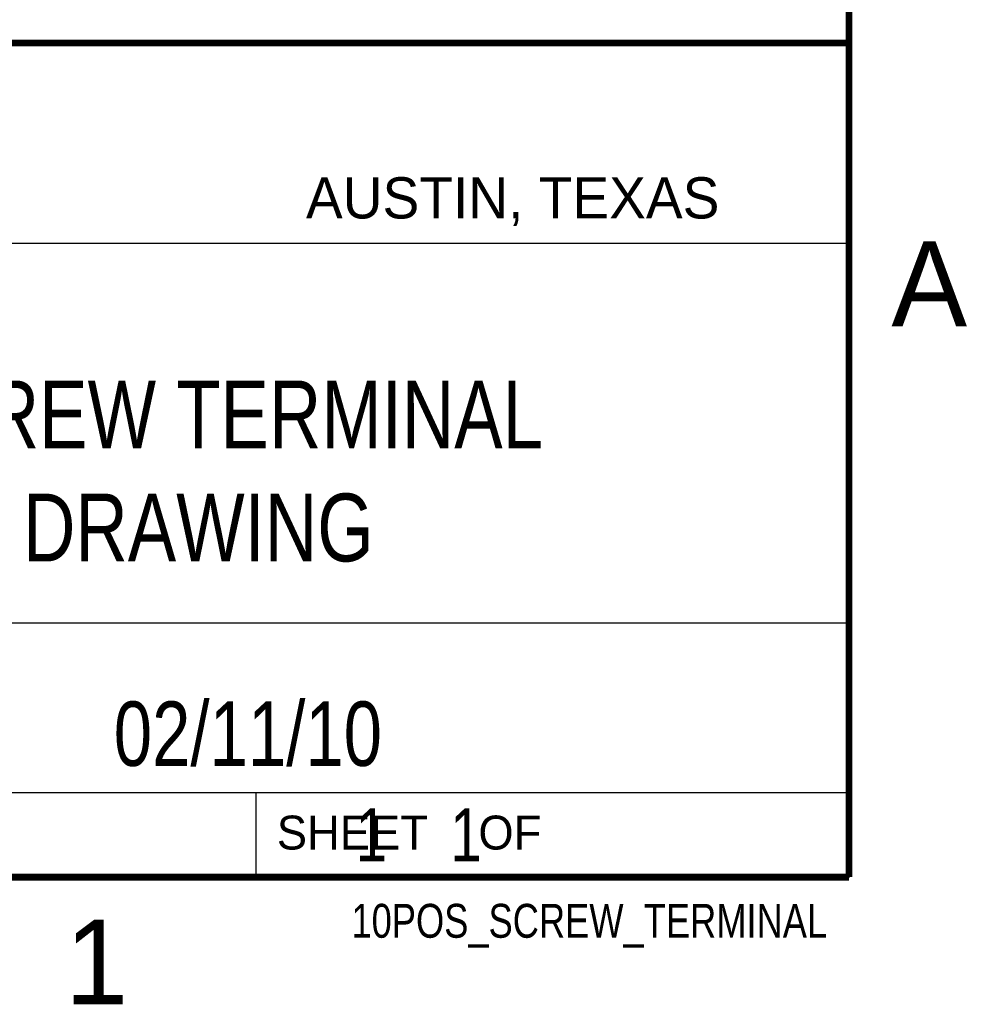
# Model space of a CAD drawing. Header units: inches. Extents: x 0 to 22, y 0 to 17.
# Tile 7 of 8: x 19.1 to 21.8, y 0.1 to 3. Entities that reach past the tile are written whole.
import ezdxf
from ezdxf.enums import TextEntityAlignment as Align

# ---------------------------------------------------------------- set-up
doc = ezdxf.new("R2010")
doc.units = ezdxf.units.IN
doc.header["$LTSCALE"] = 1.21
doc.header["$MEASUREMENT"] = 0
doc.layers.get('0').update_dxf_attribs({"linetype": 'CONTINUOUS'})
doc.styles.get("Standard").update_dxf_attribs({"font": 'txt', "width": 0.8})

msp = doc.modelspace()

# ---------------------------------------------------------------- linework, layer by layer
at = {"color": 2, "linetype": 'CONTINUOUS'}
for p, q in [((16.3737, 2.9596), (21.5037, 2.9596)), ((16.375, 2.96), (21.5, 2.96)), ((21.5037, 2.9596), (21.5037, 1.2496)), ((16.7288, 2.37), (21.5, 2.37)), ((16.3737, 1.2496), (21.5037, 1.2496)), ((18.01, 1.25), (21.5, 1.25)), ((21.5, 1.25), (21.5, 0.75)), ((16.375, 0.75), (21.5, 0.75)), ((18.01, 0.75), (21.5, 0.75)), ((19.75, 0.75), (21.5, 0.75)), ((19.75, 0.75), (19.75, 0.5)), ((21.5, 0.75), (21.5, 0.5)), ((19.75, 0.5), (21.5, 0.5)), ((20.4977, 0.4994), (21.4977, 0.4994)), ((20.4977, 0.4994), (20.4977, 0.4989)), ((20.4977, 0.4989), (21.4977, 0.4989)), ((21.4977, 0.4994), (21.4977, 0.4989))]:
    msp.add_line(p, q, dxfattribs=at)
at = {"color": 7, "linetype": 'CONTINUOUS', "const_width": 0.02}
for points in [[(21.5, 0.5), (21.5, 16.5)], [(13.6, 2.9595), (21.5, 2.96)], [(0.5, 0.5), (21.5, 0.5)]]:
    msp.add_lwpolyline(points, dxfattribs=at)

# ---------------------------------------------------------------- texts
at = {"color": 2, "linetype": 'CONTINUOUS'}
for s, height, p in [('AUSTIN, TEXAS', 0.121576, (19.898, 2.4426)), ('A', 0.25, (21.625, 2.125)), ('SHEET    OF', 0.1, (19.8121, 0.5815)), ('1', 0.25, (19.1875, 0.125))]:
    msp.add_text(s, height=height, dxfattribs=at).set_placement(p)
at = {"color": 7, "linetype": 'CONTINUOUS', "width": 0.8}
msp.add_text('02/11/10 ', height=0.19, dxfattribs=at).set_placement((19.755, 0.8281), align=Align.CENTER)
at = {"color": 2, "linetype": 'CONTINUOUS', "width": 0.8}
msp.add_text('10POS_SCREW_TERMINAL', height=0.1, dxfattribs=at).set_placement((21.4352, 0.3213), align=Align.RIGHT)
at = {"color": 7, "linetype": 'CONTINUOUS'}
for s, insert, char_height, width, attachment_point in [('10 POSITION SCREW TERMINAL\\PCUSTOMER DRAWING', (18.9387, 1.9646), 0.2, 4.16, 2), ('     1    1', (19.8125, 0.7031), 0.15625, 1.375, 1)]:
    msp.add_mtext(s, dxfattribs=dict(at, insert=insert, char_height=char_height, width=width, attachment_point=attachment_point))

doc.saveas('drawing.dxf')
